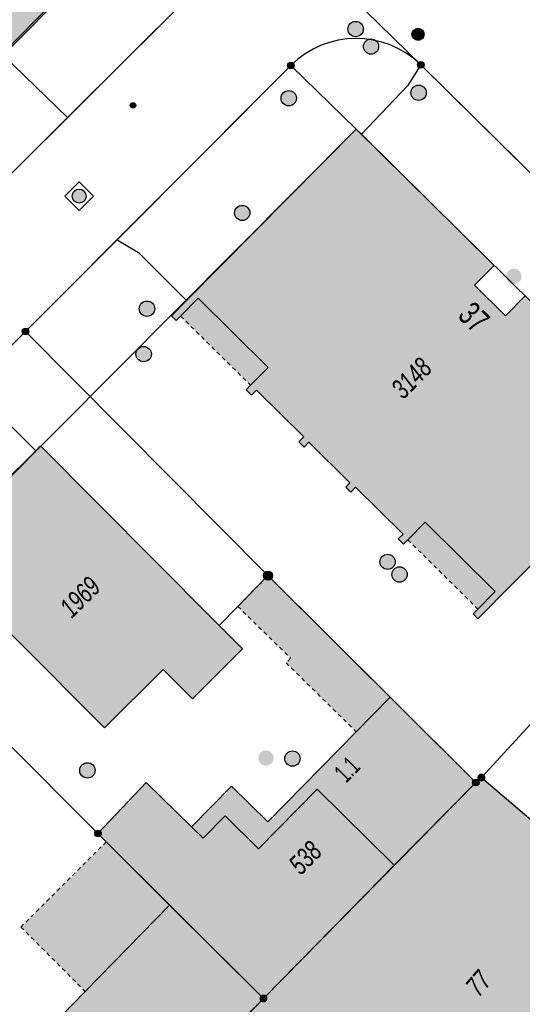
# Model space of a CAD drawing. Header units: metres. Extents: x 2695751 to 2696029, y 1260877 to 1261206.
# Tile 14 of 69: x 2695872 to 2695897, y 1260945 to 1260994. Entities that reach past the tile are written whole.
import ezdxf

# ---------------------------------------------------------------- set-up
doc = ezdxf.new("R2010")
doc.units = ezdxf.units.M
doc.linetypes.add('AUSGEZOGEN', pattern=[0])
doc.linetypes.add('VERDECKT2_S2', pattern=[0.36, 0.2, -0.16])
for name, color, linetype in [('AV_Flächen (EO)', 7, 'AUSGEZOGEN'), ('AV_Gebäudeflächen (BB)', 7, 'AUSGEZOGEN'), ('AV_Gebäudeflächen (EO)', 7, 'AUSGEZOGEN'), ('AV_Haus-Nr.', 7, 'AUSGEZOGEN'), ('AV_Linien (BB)', 7, 'AUSGEZOGEN'), ('AV_Linien (EO)', 7, 'AUSGEZOGEN'), ('AV_Versicherung-Nr.', 7, 'AUSGEZOGEN'), ('Liegenschaftsgrenzen', 7, 'AUSGEZOGEN'), ('PFAV', 255, 'AUSGEZOGEN'), ('PFAW', 255, 'AUSGEZOGEN'), ('PFEW', 255, 'AUSGEZOGEN'), ('RAEW', 8, 'AUSGEZOGEN'), ('RP_Abstandslinie', 7, 'AUSGEZOGEN')]:
    doc.layers.add(name, color=color, linetype=linetype)
doc.styles.add('ARIAL', font='arial.ttf')

msp = doc.modelspace()

# ---------------------------------------------------------------- hatches: boundary and pattern name
at = {"layer": 'AV_Gebäudeflächen (BB)', "true_color": 0xd2d2d2, "transparency": 33554687}
for points in [[(2695865.485, 1260998.327), (2695871.613, 1260992.249), (2695878.385, 1260999.077), (2695872.266, 1261005.14)], [(2695889.022, 1260988.6), (2695880.652, 1260980.146), (2695879.909, 1260979.395), (2695880.15, 1260979.157), (2695880.363, 1260979.373), (2695881.235, 1260980.254), (2695884.683, 1260976.844), (2695883.811, 1260975.962), (2695883.589, 1260975.737), (2695883.852, 1260975.477), (2695884.098, 1260975.727), (2695886.437, 1260973.413), (2695886.192, 1260973.165), (2695886.447, 1260972.912), (2695886.68, 1260973.147), (2695888.706, 1260971.142), (2695888.503, 1260970.937), (2695888.751, 1260970.691), (2695888.991, 1260970.933), (2695891.33, 1260968.619), (2695891.091, 1260968.378), (2695891.347, 1260968.125), (2695891.561, 1260968.341), (2695892.412, 1260969.201), (2695895.867, 1260965.783), (2695895.016, 1260964.923), (2695894.779, 1260964.684), (2695895.021, 1260964.445), (2695903.582, 1260973.087), (2695904.152, 1260973.663), (2695897.351, 1260980.372), (2695896.382, 1260979.39), (2695894.856, 1260980.894), (2695895.825, 1260981.877), (2695889.272, 1260988.353)], [(2695873.22, 1260972.73), (2695868.072, 1260967.624), (2695876.618, 1260959.062), (2695879.504, 1260961.941), (2695880.945, 1260960.496), (2695883.415, 1260962.96), (2695882.261, 1260964.116), (2695881.974, 1260964.404), (2695873.462, 1260972.969)], [(2695884.45, 1260945.71), (2695889.528, 1260950.883), (2695890.895, 1260952.292), (2695894.915, 1260956.37), (2695890.696, 1260960.57), (2695889.024, 1260958.867), (2695884.66, 1260954.421), (2695882.869, 1260956.18), (2695880.9, 1260954.174), (2695878.67, 1260956.364), (2695876.29, 1260953.85), (2695876.7, 1260953.439), (2695879.818, 1260950.315)], [(2695894.915, 1260956.37), (2695890.895, 1260952.292), (2695889.528, 1260950.883), (2695884.45, 1260945.71), (2695884.079, 1260945.33), (2695874.2, 1260935.2), (2695878.695, 1260930.862), (2695888.718, 1260941.151), (2695893.114, 1260937.383), (2695893.236, 1260937.28), (2695893.305, 1260937.222), (2695893.633, 1260937.605), (2695896.282, 1260940.698), (2695896.379, 1260940.811), (2695899.078, 1260943.963), (2695904.825, 1260939.042), (2695909.415, 1260944.451), (2695902.48, 1260950.39), (2695899.45, 1260952.97), (2695895.19, 1260956.61), (2695895.009, 1260956.452)], [(2695884.45, 1260945.71), (2695879.818, 1260950.315), (2695875.663, 1260946.056), (2695869.518, 1260939.759), (2695874.2, 1260935.2), (2695884.079, 1260945.33)]]:
    msp.add_hatch(color=254, dxfattribs=at).paths.add_polyline_path(points)
at = {"layer": 'AV_Gebäudeflächen (EO)', "true_color": 0xebebeb, "transparency": 33554687}
for points in [[(2695880.363, 1260979.373), (2695883.811, 1260975.962), (2695884.683, 1260976.844), (2695881.235, 1260980.254)], [(2695891.561, 1260968.341), (2695895.016, 1260964.923), (2695895.867, 1260965.783), (2695892.412, 1260969.201)], [(2695885.562, 1260962.266), (2695889.024, 1260958.867), (2695890.696, 1260960.57), (2695884.67, 1260966.57), (2695883.181, 1260965.053), (2695885.786, 1260962.495)], [(2695872.49, 1260949.234), (2695875.663, 1260946.056), (2695879.818, 1260950.315), (2695876.7, 1260953.439)]]:
    msp.add_hatch(color=7, dxfattribs=at).paths.add_polyline_path(points)
at = {"layer": 'PFAV', "transparency": 33554687}
for points in [[(2695885.962, 1260991.74), (2695885.959, 1260991.773), (2695885.949, 1260991.804), (2695885.933, 1260991.833), (2695885.912, 1260991.858), (2695885.886, 1260991.878), (2695885.856, 1260991.892), (2695885.825, 1260991.901), (2695885.792, 1260991.902), (2695885.759, 1260991.897), (2695885.728, 1260991.886), (2695885.701, 1260991.869), (2695885.677, 1260991.846), (2695885.658, 1260991.819), (2695885.645, 1260991.789), (2695885.638, 1260991.756), (2695885.638, 1260991.724), (2695885.645, 1260991.691), (2695885.658, 1260991.661), (2695885.677, 1260991.634), (2695885.701, 1260991.611), (2695885.728, 1260991.594), (2695885.759, 1260991.583), (2695885.792, 1260991.578), (2695885.825, 1260991.579), (2695885.856, 1260991.588), (2695885.886, 1260991.602), (2695885.912, 1260991.622), (2695885.933, 1260991.647), (2695885.949, 1260991.676), (2695885.959, 1260991.707)], [(2695892.362, 1260991.77), (2695892.359, 1260991.803), (2695892.349, 1260991.834), (2695892.333, 1260991.863), (2695892.312, 1260991.888), (2695892.286, 1260991.908), (2695892.256, 1260991.922), (2695892.225, 1260991.931), (2695892.192, 1260991.932), (2695892.159, 1260991.927), (2695892.128, 1260991.916), (2695892.101, 1260991.899), (2695892.077, 1260991.876), (2695892.058, 1260991.849), (2695892.045, 1260991.819), (2695892.038, 1260991.786), (2695892.038, 1260991.754), (2695892.045, 1260991.721), (2695892.058, 1260991.691), (2695892.077, 1260991.664), (2695892.101, 1260991.641), (2695892.128, 1260991.624), (2695892.159, 1260991.613), (2695892.192, 1260991.608), (2695892.225, 1260991.609), (2695892.256, 1260991.618), (2695892.286, 1260991.632), (2695892.312, 1260991.652), (2695892.333, 1260991.677), (2695892.349, 1260991.706), (2695892.359, 1260991.737)], [(2695872.882, 1260978.61), (2695872.879, 1260978.643), (2695872.869, 1260978.674), (2695872.853, 1260978.703), (2695872.832, 1260978.728), (2695872.806, 1260978.748), (2695872.776, 1260978.762), (2695872.745, 1260978.771), (2695872.712, 1260978.772), (2695872.679, 1260978.767), (2695872.648, 1260978.756), (2695872.621, 1260978.739), (2695872.597, 1260978.716), (2695872.578, 1260978.689), (2695872.565, 1260978.659), (2695872.558, 1260978.626), (2695872.558, 1260978.594), (2695872.565, 1260978.561), (2695872.578, 1260978.531), (2695872.597, 1260978.504), (2695872.621, 1260978.481), (2695872.648, 1260978.464), (2695872.679, 1260978.453), (2695872.712, 1260978.448), (2695872.745, 1260978.449), (2695872.776, 1260978.458), (2695872.806, 1260978.472), (2695872.832, 1260978.492), (2695872.853, 1260978.517), (2695872.869, 1260978.546), (2695872.879, 1260978.577)], [(2695884.897, 1260966.57), (2695884.893, 1260966.616), (2695884.879, 1260966.66), (2695884.857, 1260966.7), (2695884.827, 1260966.735), (2695884.79, 1260966.763), (2695884.749, 1260966.783), (2695884.704, 1260966.795), (2695884.658, 1260966.797), (2695884.613, 1260966.79), (2695884.57, 1260966.774), (2695884.531, 1260966.75), (2695884.497, 1260966.718), (2695884.471, 1260966.68), (2695884.453, 1260966.638), (2695884.444, 1260966.593), (2695884.444, 1260966.547), (2695884.453, 1260966.502), (2695884.471, 1260966.46), (2695884.497, 1260966.422), (2695884.531, 1260966.39), (2695884.57, 1260966.366), (2695884.613, 1260966.35), (2695884.658, 1260966.343), (2695884.704, 1260966.345), (2695884.749, 1260966.357), (2695884.79, 1260966.377), (2695884.827, 1260966.405), (2695884.857, 1260966.44), (2695884.879, 1260966.48), (2695884.893, 1260966.524)], [(2695895.385, 1260956.61), (2695895.381, 1260956.649), (2695895.369, 1260956.687), (2695895.35, 1260956.721), (2695895.324, 1260956.751), (2695895.293, 1260956.775), (2695895.258, 1260956.793), (2695895.22, 1260956.803), (2695895.18, 1260956.805), (2695895.141, 1260956.799), (2695895.104, 1260956.785), (2695895.071, 1260956.764), (2695895.042, 1260956.737), (2695895.02, 1260956.705), (2695895.004, 1260956.668), (2695894.996, 1260956.63), (2695894.996, 1260956.59), (2695895.004, 1260956.552), (2695895.02, 1260956.515), (2695895.042, 1260956.483), (2695895.071, 1260956.456), (2695895.104, 1260956.435), (2695895.141, 1260956.421), (2695895.18, 1260956.415), (2695895.22, 1260956.417), (2695895.258, 1260956.427), (2695895.293, 1260956.445), (2695895.324, 1260956.469), (2695895.35, 1260956.499), (2695895.369, 1260956.533), (2695895.381, 1260956.571)], [(2695895.077, 1260956.37), (2695895.074, 1260956.403), (2695895.064, 1260956.434), (2695895.048, 1260956.463), (2695895.027, 1260956.488), (2695895.001, 1260956.508), (2695894.971, 1260956.522), (2695894.94, 1260956.531), (2695894.907, 1260956.532), (2695894.874, 1260956.527), (2695894.843, 1260956.516), (2695894.816, 1260956.499), (2695894.792, 1260956.476), (2695894.773, 1260956.449), (2695894.76, 1260956.419), (2695894.753, 1260956.386), (2695894.753, 1260956.354), (2695894.76, 1260956.321), (2695894.773, 1260956.291), (2695894.792, 1260956.264), (2695894.816, 1260956.241), (2695894.843, 1260956.224), (2695894.874, 1260956.213), (2695894.907, 1260956.208), (2695894.94, 1260956.209), (2695894.971, 1260956.218), (2695895.001, 1260956.232), (2695895.027, 1260956.252), (2695895.048, 1260956.277), (2695895.064, 1260956.306), (2695895.074, 1260956.337)], [(2695876.452, 1260953.85), (2695876.449, 1260953.883), (2695876.439, 1260953.914), (2695876.423, 1260953.943), (2695876.402, 1260953.968), (2695876.376, 1260953.988), (2695876.346, 1260954.002), (2695876.315, 1260954.011), (2695876.282, 1260954.012), (2695876.249, 1260954.007), (2695876.218, 1260953.996), (2695876.191, 1260953.979), (2695876.167, 1260953.956), (2695876.148, 1260953.929), (2695876.135, 1260953.899), (2695876.128, 1260953.866), (2695876.128, 1260953.834), (2695876.135, 1260953.801), (2695876.148, 1260953.771), (2695876.167, 1260953.744), (2695876.191, 1260953.721), (2695876.218, 1260953.704), (2695876.249, 1260953.693), (2695876.282, 1260953.688), (2695876.315, 1260953.689), (2695876.346, 1260953.698), (2695876.376, 1260953.712), (2695876.402, 1260953.732), (2695876.423, 1260953.757), (2695876.439, 1260953.786), (2695876.449, 1260953.817)], [(2695884.645, 1260945.71), (2695884.641, 1260945.749), (2695884.629, 1260945.787), (2695884.61, 1260945.821), (2695884.584, 1260945.851), (2695884.553, 1260945.875), (2695884.518, 1260945.893), (2695884.48, 1260945.903), (2695884.44, 1260945.905), (2695884.401, 1260945.899), (2695884.364, 1260945.885), (2695884.331, 1260945.864), (2695884.302, 1260945.837), (2695884.28, 1260945.805), (2695884.264, 1260945.768), (2695884.256, 1260945.73), (2695884.256, 1260945.69), (2695884.264, 1260945.652), (2695884.28, 1260945.615), (2695884.302, 1260945.583), (2695884.331, 1260945.556), (2695884.364, 1260945.535), (2695884.401, 1260945.521), (2695884.44, 1260945.515), (2695884.48, 1260945.517), (2695884.518, 1260945.527), (2695884.553, 1260945.545), (2695884.584, 1260945.569), (2695884.61, 1260945.599), (2695884.629, 1260945.633), (2695884.641, 1260945.671)]]:
    msp.add_hatch(color=7, dxfattribs=at).paths.add_polyline_path(points)
at = {"layer": 'PFAW', "transparency": 33554687}
for color, points in [(253, [(2695889.37, 1260993.536), (2695889.362, 1260993.612), (2695889.339, 1260993.685), (2695889.302, 1260993.752), (2695889.252, 1260993.811), (2695889.191, 1260993.858), (2695889.122, 1260993.891), (2695889.048, 1260993.911), (2695888.972, 1260993.914), (2695888.896, 1260993.903), (2695888.824, 1260993.876), (2695888.759, 1260993.836), (2695888.703, 1260993.783), (2695888.66, 1260993.72), (2695888.629, 1260993.649), (2695888.614, 1260993.574), (2695888.614, 1260993.498), (2695888.629, 1260993.423), (2695888.66, 1260993.352), (2695888.703, 1260993.289), (2695888.759, 1260993.236), (2695888.824, 1260993.196), (2695888.896, 1260993.169), (2695888.972, 1260993.158), (2695889.048, 1260993.161), (2695889.122, 1260993.181), (2695889.191, 1260993.214), (2695889.252, 1260993.261), (2695889.302, 1260993.32), (2695889.339, 1260993.387), (2695889.362, 1260993.46)]), (253, [(2695892.474, 1260990.392), (2695892.466, 1260990.468), (2695892.443, 1260990.541), (2695892.406, 1260990.608), (2695892.356, 1260990.667), (2695892.295, 1260990.714), (2695892.226, 1260990.747), (2695892.152, 1260990.767), (2695892.076, 1260990.77), (2695892, 1260990.759), (2695891.928, 1260990.732), (2695891.863, 1260990.692), (2695891.807, 1260990.639), (2695891.764, 1260990.576), (2695891.733, 1260990.505), (2695891.718, 1260990.43), (2695891.718, 1260990.354), (2695891.733, 1260990.279), (2695891.764, 1260990.208), (2695891.807, 1260990.145), (2695891.863, 1260990.092), (2695891.928, 1260990.052), (2695892, 1260990.025), (2695892.076, 1260990.014), (2695892.152, 1260990.017), (2695892.226, 1260990.037), (2695892.295, 1260990.07), (2695892.356, 1260990.117), (2695892.406, 1260990.176), (2695892.443, 1260990.243), (2695892.466, 1260990.316)]), (253, [(2695886.072, 1260990.123), (2695886.064, 1260990.199), (2695886.041, 1260990.272), (2695886.004, 1260990.339), (2695885.954, 1260990.398), (2695885.893, 1260990.445), (2695885.824, 1260990.478), (2695885.75, 1260990.498), (2695885.674, 1260990.501), (2695885.598, 1260990.49), (2695885.526, 1260990.463), (2695885.461, 1260990.423), (2695885.405, 1260990.37), (2695885.362, 1260990.307), (2695885.331, 1260990.236), (2695885.316, 1260990.161), (2695885.316, 1260990.085), (2695885.331, 1260990.01), (2695885.362, 1260989.939), (2695885.405, 1260989.876), (2695885.461, 1260989.823), (2695885.526, 1260989.783), (2695885.598, 1260989.756), (2695885.674, 1260989.745), (2695885.75, 1260989.748), (2695885.824, 1260989.768), (2695885.893, 1260989.801), (2695885.954, 1260989.848), (2695886.004, 1260989.907), (2695886.041, 1260989.974), (2695886.064, 1260990.047)]), (7, [(2695883.777, 1260984.463), (2695883.769, 1260984.538), (2695883.747, 1260984.611), (2695883.71, 1260984.677), (2695883.66, 1260984.734), (2695883.6, 1260984.781), (2695883.532, 1260984.814), (2695883.459, 1260984.833), (2695883.383, 1260984.837), (2695883.308, 1260984.826), (2695883.237, 1260984.799), (2695883.172, 1260984.759), (2695883.117, 1260984.707), (2695883.074, 1260984.645), (2695883.044, 1260984.575), (2695883.029, 1260984.501), (2695883.029, 1260984.425), (2695883.044, 1260984.35), (2695883.074, 1260984.281), (2695883.117, 1260984.218), (2695883.172, 1260984.166), (2695883.237, 1260984.126), (2695883.308, 1260984.1), (2695883.383, 1260984.088), (2695883.459, 1260984.092), (2695883.532, 1260984.111), (2695883.6, 1260984.144), (2695883.66, 1260984.191), (2695883.71, 1260984.248), (2695883.747, 1260984.315), (2695883.769, 1260984.387)]), (253, [(2695879.085, 1260979.739), (2695879.077, 1260979.815), (2695879.054, 1260979.888), (2695879.017, 1260979.955), (2695878.967, 1260980.014), (2695878.906, 1260980.061), (2695878.837, 1260980.094), (2695878.763, 1260980.114), (2695878.687, 1260980.117), (2695878.611, 1260980.106), (2695878.539, 1260980.079), (2695878.474, 1260980.039), (2695878.418, 1260979.986), (2695878.375, 1260979.923), (2695878.344, 1260979.852), (2695878.329, 1260979.777), (2695878.329, 1260979.701), (2695878.344, 1260979.626), (2695878.375, 1260979.555), (2695878.418, 1260979.492), (2695878.474, 1260979.439), (2695878.539, 1260979.399), (2695878.611, 1260979.372), (2695878.687, 1260979.361), (2695878.763, 1260979.364), (2695878.837, 1260979.384), (2695878.906, 1260979.417), (2695878.967, 1260979.464), (2695879.017, 1260979.523), (2695879.054, 1260979.59), (2695879.077, 1260979.663)]), (253, [(2695878.92, 1260977.498), (2695878.912, 1260977.574), (2695878.889, 1260977.647), (2695878.852, 1260977.714), (2695878.802, 1260977.773), (2695878.741, 1260977.82), (2695878.672, 1260977.853), (2695878.598, 1260977.873), (2695878.522, 1260977.876), (2695878.446, 1260977.865), (2695878.374, 1260977.838), (2695878.309, 1260977.798), (2695878.253, 1260977.745), (2695878.21, 1260977.682), (2695878.179, 1260977.611), (2695878.164, 1260977.536), (2695878.164, 1260977.46), (2695878.179, 1260977.385), (2695878.21, 1260977.314), (2695878.253, 1260977.251), (2695878.309, 1260977.198), (2695878.374, 1260977.158), (2695878.446, 1260977.131), (2695878.522, 1260977.12), (2695878.598, 1260977.123), (2695878.672, 1260977.143), (2695878.741, 1260977.176), (2695878.802, 1260977.223), (2695878.852, 1260977.282), (2695878.889, 1260977.349), (2695878.912, 1260977.422)]), (7, [(2695890.942, 1260967.25), (2695890.934, 1260967.325), (2695890.912, 1260967.398), (2695890.875, 1260967.464), (2695890.825, 1260967.521), (2695890.765, 1260967.568), (2695890.697, 1260967.601), (2695890.624, 1260967.62), (2695890.548, 1260967.624), (2695890.473, 1260967.613), (2695890.402, 1260967.586), (2695890.337, 1260967.546), (2695890.282, 1260967.494), (2695890.239, 1260967.432), (2695890.209, 1260967.362), (2695890.194, 1260967.288), (2695890.194, 1260967.212), (2695890.209, 1260967.137), (2695890.239, 1260967.068), (2695890.282, 1260967.005), (2695890.337, 1260966.953), (2695890.402, 1260966.913), (2695890.473, 1260966.887), (2695890.548, 1260966.875), (2695890.624, 1260966.879), (2695890.697, 1260966.898), (2695890.765, 1260966.931), (2695890.825, 1260966.978), (2695890.875, 1260967.035), (2695890.912, 1260967.102), (2695890.934, 1260967.174)]), (253, [(2695891.534, 1260966.627), (2695891.526, 1260966.703), (2695891.503, 1260966.776), (2695891.466, 1260966.843), (2695891.416, 1260966.902), (2695891.355, 1260966.949), (2695891.286, 1260966.982), (2695891.212, 1260967.002), (2695891.136, 1260967.005), (2695891.06, 1260966.994), (2695890.988, 1260966.967), (2695890.923, 1260966.927), (2695890.867, 1260966.874), (2695890.824, 1260966.811), (2695890.793, 1260966.74), (2695890.778, 1260966.665), (2695890.778, 1260966.589), (2695890.793, 1260966.514), (2695890.824, 1260966.443), (2695890.867, 1260966.38), (2695890.923, 1260966.327), (2695890.988, 1260966.287), (2695891.06, 1260966.26), (2695891.136, 1260966.249), (2695891.212, 1260966.252), (2695891.286, 1260966.272), (2695891.355, 1260966.305), (2695891.416, 1260966.352), (2695891.466, 1260966.411), (2695891.503, 1260966.478), (2695891.526, 1260966.551)]), (253, [(2695886.256, 1260957.545), (2695886.248, 1260957.621), (2695886.225, 1260957.694), (2695886.188, 1260957.761), (2695886.138, 1260957.82), (2695886.077, 1260957.867), (2695886.008, 1260957.9), (2695885.934, 1260957.92), (2695885.858, 1260957.923), (2695885.782, 1260957.912), (2695885.71, 1260957.885), (2695885.645, 1260957.845), (2695885.589, 1260957.792), (2695885.546, 1260957.729), (2695885.515, 1260957.658), (2695885.5, 1260957.583), (2695885.5, 1260957.507), (2695885.515, 1260957.432), (2695885.546, 1260957.361), (2695885.589, 1260957.298), (2695885.645, 1260957.245), (2695885.71, 1260957.205), (2695885.782, 1260957.178), (2695885.858, 1260957.167), (2695885.934, 1260957.17), (2695886.008, 1260957.19), (2695886.077, 1260957.223), (2695886.138, 1260957.27), (2695886.188, 1260957.329), (2695886.225, 1260957.396), (2695886.248, 1260957.469)]), (253, [(2695875.502, 1260957.231), (2695875.453, 1260957.172), (2695875.417, 1260957.104), (2695875.396, 1260957.031), (2695875.39, 1260956.954), (2695875.399, 1260956.878), (2695875.423, 1260956.805), (2695875.462, 1260956.739), (2695875.513, 1260956.682), (2695875.574, 1260956.636), (2695875.644, 1260956.604), (2695875.719, 1260956.586), (2695875.795, 1260956.584), (2695875.871, 1260956.597), (2695875.942, 1260956.625), (2695876.006, 1260956.667), (2695876.061, 1260956.721), (2695876.103, 1260956.784), (2695876.132, 1260956.855), (2695876.146, 1260956.931), (2695876.145, 1260957.007), (2695876.128, 1260957.082), (2695876.096, 1260957.152), (2695876.051, 1260957.214), (2695875.994, 1260957.266), (2695875.929, 1260957.305), (2695875.856, 1260957.33), (2695875.78, 1260957.34), (2695875.704, 1260957.335), (2695875.63, 1260957.314), (2695875.562, 1260957.279)])]:
    msp.add_hatch(color=color, dxfattribs=at).paths.add_polyline_path(points)
at = {"layer": 'PFAW', "lineweight": 25, "transparency": 33554687}
for points in [[(2695875.604, 1260985.539), (2695875.55, 1260985.583), (2695875.488, 1260985.615), (2695875.421, 1260985.634), (2695875.352, 1260985.639), (2695875.283, 1260985.63), (2695875.217, 1260985.607), (2695875.157, 1260985.571), (2695875.106, 1260985.524), (2695875.065, 1260985.468), (2695875.036, 1260985.405), (2695875.021, 1260985.337), (2695875.019, 1260985.268), (2695875.032, 1260985.199), (2695875.058, 1260985.135), (2695875.096, 1260985.077), (2695875.146, 1260985.028), (2695875.204, 1260984.99), (2695875.269, 1260984.964), (2695875.337, 1260984.952), (2695875.407, 1260984.954), (2695875.474, 1260984.97), (2695875.538, 1260984.999), (2695875.593, 1260985.041), (2695875.64, 1260985.093), (2695875.675, 1260985.153), (2695875.697, 1260985.219), (2695875.706, 1260985.288), (2695875.7, 1260985.357), (2695875.681, 1260985.424), (2695875.648, 1260985.485)], [(2695897.169, 1260981.332), (2695897.161, 1260981.407), (2695897.139, 1260981.48), (2695897.102, 1260981.546), (2695897.052, 1260981.604), (2695896.992, 1260981.65), (2695896.924, 1260981.684), (2695896.851, 1260981.703), (2695896.775, 1260981.707), (2695896.7, 1260981.695), (2695896.629, 1260981.669), (2695896.564, 1260981.629), (2695896.509, 1260981.576), (2695896.466, 1260981.514), (2695896.436, 1260981.444), (2695896.421, 1260981.37), (2695896.421, 1260981.294), (2695896.436, 1260981.22), (2695896.466, 1260981.15), (2695896.509, 1260981.088), (2695896.564, 1260981.035), (2695896.629, 1260980.995), (2695896.7, 1260980.969), (2695896.775, 1260980.957), (2695896.851, 1260980.961), (2695896.924, 1260980.98), (2695896.992, 1260981.014), (2695897.052, 1260981.06), (2695897.102, 1260981.118), (2695897.139, 1260981.184), (2695897.161, 1260981.257)], [(2695884.947, 1260957.572), (2695884.939, 1260957.647), (2695884.917, 1260957.72), (2695884.88, 1260957.786), (2695884.83, 1260957.844), (2695884.77, 1260957.89), (2695884.702, 1260957.924), (2695884.629, 1260957.943), (2695884.553, 1260957.947), (2695884.478, 1260957.935), (2695884.407, 1260957.909), (2695884.342, 1260957.869), (2695884.287, 1260957.816), (2695884.244, 1260957.754), (2695884.214, 1260957.684), (2695884.199, 1260957.61), (2695884.199, 1260957.534), (2695884.214, 1260957.46), (2695884.244, 1260957.39), (2695884.287, 1260957.328), (2695884.342, 1260957.275), (2695884.407, 1260957.235), (2695884.478, 1260957.209), (2695884.553, 1260957.197), (2695884.629, 1260957.201), (2695884.702, 1260957.22), (2695884.77, 1260957.254), (2695884.83, 1260957.3), (2695884.88, 1260957.358), (2695884.917, 1260957.424), (2695884.939, 1260957.497)]]:
    msp.add_hatch(color=7, dxfattribs=at).paths.add_polyline_path(points)
at = {"layer": 'PFEW', "transparency": 33554687}
h = msp.add_hatch(color=7, dxfattribs=at)
h.paths.add_polyline_path([(2695891.768, 1260993.275), (2695891.77, 1260993.245), (2695891.774, 1260993.215), (2695891.782, 1260993.185), (2695891.792, 1260993.157), (2695891.806, 1260993.13), (2695891.822, 1260993.104), (2695891.841, 1260993.08), (2695891.861, 1260993.058), (2695891.885, 1260993.038), (2695891.909, 1260993.021), (2695891.936, 1260993.006), (2695891.964, 1260992.994), (2695891.993, 1260992.985), (2695892.023, 1260992.979), (2695892.053, 1260992.975), (2695892.083, 1260992.975), (2695892.114, 1260992.979), (2695892.143, 1260992.985), (2695892.172, 1260992.994), (2695892.2, 1260993.006), (2695892.227, 1260993.021), (2695892.252, 1260993.038), (2695892.275, 1260993.058), (2695892.296, 1260993.08), (2695892.314, 1260993.104), (2695892.33, 1260993.13), (2695892.344, 1260993.157), (2695892.354, 1260993.185), (2695892.362, 1260993.215), (2695892.367, 1260993.245), (2695892.368, 1260993.275), (2695892.367, 1260993.305), (2695892.362, 1260993.335), (2695892.354, 1260993.365), (2695892.344, 1260993.393), (2695892.33, 1260993.421), (2695892.314, 1260993.446), (2695892.296, 1260993.471), (2695892.275, 1260993.493), (2695892.252, 1260993.512), (2695892.227, 1260993.53), (2695892.2, 1260993.544), (2695892.172, 1260993.556), (2695892.143, 1260993.566), (2695892.114, 1260993.572), (2695892.083, 1260993.575), (2695892.053, 1260993.575), (2695892.023, 1260993.572), (2695891.993, 1260993.566), (2695891.964, 1260993.556), (2695891.936, 1260993.544), (2695891.909, 1260993.53), (2695891.885, 1260993.512), (2695891.861, 1260993.493), (2695891.841, 1260993.471), (2695891.822, 1260993.446), (2695891.806, 1260993.421), (2695891.792, 1260993.393), (2695891.782, 1260993.365), (2695891.774, 1260993.335), (2695891.77, 1260993.305)])
h.paths.add_polyline_path([(2695892.074, 1260993.276), (2695892.074, 1260993.275), (2695892.074, 1260993.274), (2695892.074, 1260993.274), (2695892.074, 1260993.273), (2695892.074, 1260993.273), (2695892.073, 1260993.272), (2695892.073, 1260993.272), (2695892.073, 1260993.271), (2695892.072, 1260993.271), (2695892.072, 1260993.27), (2695892.071, 1260993.27), (2695892.071, 1260993.27), (2695892.07, 1260993.269), (2695892.07, 1260993.269), (2695892.069, 1260993.269), (2695892.068, 1260993.269), (2695892.068, 1260993.269), (2695892.067, 1260993.269), (2695892.067, 1260993.269), (2695892.066, 1260993.269), (2695892.066, 1260993.27), (2695892.065, 1260993.27), (2695892.065, 1260993.27), (2695892.064, 1260993.271), (2695892.064, 1260993.271), (2695892.063, 1260993.272), (2695892.063, 1260993.272), (2695892.063, 1260993.273), (2695892.062, 1260993.273), (2695892.062, 1260993.274), (2695892.062, 1260993.274), (2695892.062, 1260993.275), (2695892.062, 1260993.276), (2695892.062, 1260993.276), (2695892.062, 1260993.277), (2695892.063, 1260993.277), (2695892.063, 1260993.278), (2695892.063, 1260993.279), (2695892.064, 1260993.279), (2695892.064, 1260993.279), (2695892.065, 1260993.28), (2695892.065, 1260993.28), (2695892.066, 1260993.28), (2695892.066, 1260993.281), (2695892.067, 1260993.281), (2695892.067, 1260993.281), (2695892.068, 1260993.281), (2695892.068, 1260993.281), (2695892.069, 1260993.281), (2695892.07, 1260993.281), (2695892.07, 1260993.281), (2695892.071, 1260993.28), (2695892.071, 1260993.28), (2695892.072, 1260993.28), (2695892.072, 1260993.279), (2695892.073, 1260993.279), (2695892.073, 1260993.279), (2695892.073, 1260993.278), (2695892.074, 1260993.277), (2695892.074, 1260993.277), (2695892.074, 1260993.276)], flags=16)
msp.add_hatch(color=7, dxfattribs=at).paths.add_polyline_path([(2695890.126, 1260992.67), (2695890.118, 1260992.745), (2695890.096, 1260992.818), (2695890.059, 1260992.884), (2695890.009, 1260992.942), (2695889.949, 1260992.988), (2695889.881, 1260993.022), (2695889.808, 1260993.041), (2695889.732, 1260993.045), (2695889.657, 1260993.033), (2695889.586, 1260993.007), (2695889.521, 1260992.967), (2695889.466, 1260992.914), (2695889.423, 1260992.852), (2695889.393, 1260992.782), (2695889.378, 1260992.708), (2695889.378, 1260992.632), (2695889.393, 1260992.558), (2695889.423, 1260992.488), (2695889.466, 1260992.426), (2695889.521, 1260992.373), (2695889.586, 1260992.333), (2695889.657, 1260992.307), (2695889.732, 1260992.295), (2695889.808, 1260992.299), (2695889.881, 1260992.318), (2695889.949, 1260992.352), (2695890.009, 1260992.398), (2695890.059, 1260992.456), (2695890.096, 1260992.522), (2695890.118, 1260992.595)])
at = {"layer": 'RAEW', "transparency": 33554687}
for points in [[(2695877.884, 1260989.771), (2695877.884, 1260989.757), (2695877.886, 1260989.743), (2695877.89, 1260989.73), (2695877.895, 1260989.717), (2695877.901, 1260989.704), (2695877.908, 1260989.692), (2695877.917, 1260989.681), (2695877.926, 1260989.671), (2695877.937, 1260989.662), (2695877.948, 1260989.654), (2695877.96, 1260989.648), (2695877.973, 1260989.642), (2695877.987, 1260989.638), (2695878, 1260989.635), (2695878.014, 1260989.634), (2695878.028, 1260989.634), (2695878.042, 1260989.635), (2695878.055, 1260989.638), (2695878.069, 1260989.642), (2695878.082, 1260989.648), (2695878.094, 1260989.654), (2695878.105, 1260989.662), (2695878.116, 1260989.671), (2695878.125, 1260989.681), (2695878.134, 1260989.692), (2695878.141, 1260989.704), (2695878.147, 1260989.717), (2695878.152, 1260989.73), (2695878.156, 1260989.743), (2695878.158, 1260989.757), (2695878.158, 1260989.771), (2695878.158, 1260989.785), (2695878.156, 1260989.799), (2695878.152, 1260989.812), (2695878.147, 1260989.825), (2695878.141, 1260989.838), (2695878.134, 1260989.85), (2695878.125, 1260989.861), (2695878.116, 1260989.871), (2695878.105, 1260989.88), (2695878.094, 1260989.888), (2695878.082, 1260989.894), (2695878.069, 1260989.9), (2695878.055, 1260989.904), (2695878.042, 1260989.907), (2695878.028, 1260989.908), (2695878.014, 1260989.908), (2695878, 1260989.907), (2695877.987, 1260989.904), (2695877.973, 1260989.9), (2695877.96, 1260989.894), (2695877.948, 1260989.888), (2695877.937, 1260989.88), (2695877.926, 1260989.871), (2695877.917, 1260989.861), (2695877.908, 1260989.85), (2695877.901, 1260989.838), (2695877.895, 1260989.825), (2695877.89, 1260989.812), (2695877.886, 1260989.799), (2695877.884, 1260989.785)], [(2695877.924, 1260989.868), (2695877.914, 1260989.858), (2695877.906, 1260989.847), (2695877.899, 1260989.835), (2695877.893, 1260989.822), (2695877.889, 1260989.809), (2695877.886, 1260989.795), (2695877.884, 1260989.781), (2695877.884, 1260989.768), (2695877.885, 1260989.754), (2695877.887, 1260989.74), (2695877.891, 1260989.727), (2695877.896, 1260989.714), (2695877.903, 1260989.701), (2695877.91, 1260989.69), (2695877.919, 1260989.679), (2695877.929, 1260989.669), (2695877.94, 1260989.66), (2695877.951, 1260989.653), (2695877.964, 1260989.646), (2695877.977, 1260989.641), (2695877.99, 1260989.637), (2695878.004, 1260989.635), (2695878.018, 1260989.634), (2695878.031, 1260989.634), (2695878.045, 1260989.636), (2695878.059, 1260989.639), (2695878.072, 1260989.643), (2695878.085, 1260989.649), (2695878.097, 1260989.656), (2695878.108, 1260989.664), (2695878.118, 1260989.674), (2695878.128, 1260989.684), (2695878.136, 1260989.695), (2695878.143, 1260989.707), (2695878.149, 1260989.72), (2695878.153, 1260989.733), (2695878.156, 1260989.747), (2695878.158, 1260989.761), (2695878.158, 1260989.774), (2695878.157, 1260989.788), (2695878.155, 1260989.802), (2695878.151, 1260989.815), (2695878.146, 1260989.828), (2695878.139, 1260989.841), (2695878.132, 1260989.852), (2695878.123, 1260989.863), (2695878.113, 1260989.873), (2695878.102, 1260989.882), (2695878.091, 1260989.889), (2695878.078, 1260989.896), (2695878.065, 1260989.901), (2695878.052, 1260989.905), (2695878.038, 1260989.907), (2695878.024, 1260989.908), (2695878.011, 1260989.908), (2695877.997, 1260989.906), (2695877.983, 1260989.903), (2695877.97, 1260989.899), (2695877.957, 1260989.893), (2695877.945, 1260989.886), (2695877.934, 1260989.878)]]:
    msp.add_hatch(color=1, dxfattribs=at).paths.add_polyline_path(points)

# ---------------------------------------------------------------- linework, layer by layer
at = {"layer": 'AV_Flächen (EO)', "color": 7, "linetype": 'VERDECKT2_S2', "transparency": 33554687}
for p, q in [((2695880.363, 1260979.373), (2695883.811, 1260975.962)), ((2695891.561, 1260968.341), (2695895.016, 1260964.923)), ((2695885.562, 1260962.266), (2695889.024, 1260958.867)), ((2695876.7, 1260953.439), (2695872.49, 1260949.234)), ((2695872.49, 1260949.234), (2695875.663, 1260946.056))]:
    msp.add_line(p, q, dxfattribs=at)
at = {"layer": 'AV_Flächen (EO)', "color": 7, "linetype": 'AUSGEZOGEN', "transparency": 33554687}
for points in [[(2695883.811, 1260975.962), (2695884.683, 1260976.844), (2695881.235, 1260980.254), (2695880.363, 1260979.373)], [(2695895.016, 1260964.923), (2695895.867, 1260965.783), (2695892.412, 1260969.201), (2695891.561, 1260968.341)], [(2695889.024, 1260958.867), (2695890.696, 1260960.57), (2695884.67, 1260966.57)], [(2695875.663, 1260946.056), (2695879.818, 1260950.315), (2695876.7, 1260953.439)]]:
    msp.add_lwpolyline(points, dxfattribs=at)
at = {"layer": 'AV_Flächen (EO)', "color": 7, "linetype": 'VERDECKT2_S2', "transparency": 33554687}
msp.add_lwpolyline([(2695884.67, 1260966.57), (2695883.181, 1260965.053), (2695885.786, 1260962.495), (2695885.562, 1260962.266)], dxfattribs=at)
at = {"layer": 'AV_Linien (BB)', "color": 7, "linetype": 'AUSGEZOGEN', "transparency": 33554687}
for p, q in [((2695881.53, 1260995.89), (2695874.789, 1260989.168)), ((2695871.613, 1260992.249), (2695874.789, 1260989.168)), ((2695877.231, 1260983.138), (2695885.8, 1260991.74)), ((2695889.022, 1260988.6), (2695885.8, 1260991.74)), ((2695880.652, 1260980.146), (2695889.022, 1260988.6)), ((2695889.022, 1260988.6), (2695889.272, 1260988.353)), ((2695873.22, 1260972.73), (2695870.035, 1260975.912)), ((2695890.696, 1260960.57), (2695894.915, 1260956.37)), ((2695895.19, 1260956.61), (2695899.45, 1260952.97)), ((2695879.818, 1260950.315), (2695884.45, 1260945.71))]:
    msp.add_line(p, q, dxfattribs=at)
for points in [[(2695865.485, 1260998.327), (2695872.266, 1261005.14), (2695878.385, 1260999.077), (2695871.613, 1260992.249)], [(2695892.2, 1260991.77), (2695891.545, 1260990.733), (2695889.272, 1260988.353)], [(2695915.271, 1260968.972), (2695911.13, 1260973.05), (2695892.2, 1260991.77)], [(2695859.05, 1260973.41), (2695870.9, 1260985.29), (2695874.789, 1260989.168)], [(2695889.272, 1260988.353), (2695895.825, 1260981.877), (2695894.856, 1260980.894), (2695896.382, 1260979.39), (2695897.351, 1260980.372), (2695904.152, 1260973.663), (2695903.582, 1260973.087)], [(2695870.035, 1260975.912), (2695872.72, 1260978.61), (2695877.231, 1260983.138)], [(2695877.231, 1260983.138), (2695878.284, 1260982.509), (2695880.652, 1260980.146)], [(2695903.582, 1260973.087), (2695895.021, 1260964.445), (2695894.779, 1260964.684), (2695895.016, 1260964.923), (2695895.867, 1260965.783), (2695892.412, 1260969.201), (2695891.561, 1260968.341), (2695891.347, 1260968.125), (2695891.091, 1260968.378), (2695891.33, 1260968.619), (2695888.991, 1260970.933), (2695888.751, 1260970.691), (2695888.503, 1260970.937), (2695888.706, 1260971.142), (2695886.68, 1260973.147), (2695886.447, 1260972.912), (2695886.192, 1260973.165), (2695886.437, 1260973.413), (2695884.098, 1260975.727), (2695883.852, 1260975.477), (2695883.589, 1260975.737), (2695883.811, 1260975.962), (2695884.683, 1260976.844), (2695881.235, 1260980.254), (2695880.363, 1260979.373), (2695880.15, 1260979.157), (2695879.909, 1260979.395), (2695880.652, 1260980.146)], [(2695882.261, 1260964.116), (2695883.415, 1260962.96), (2695880.945, 1260960.496), (2695879.504, 1260961.941), (2695876.618, 1260959.062), (2695868.072, 1260967.624), (2695873.22, 1260972.73)], [(2695873.22, 1260972.73), (2695873.462, 1260972.969), (2695881.974, 1260964.404), (2695882.261, 1260964.116)], [(2695882.261, 1260964.116), (2695883.181, 1260965.053), (2695884.67, 1260966.57), (2695890.696, 1260960.57)], [(2695895.19, 1260956.61), (2695899.31, 1260961.09), (2695903.245, 1260965.072)], [(2695879.818, 1260950.315), (2695876.7, 1260953.439), (2695876.29, 1260953.85), (2695878.67, 1260956.364), (2695880.9, 1260954.174), (2695882.869, 1260956.18), (2695884.66, 1260954.421), (2695889.024, 1260958.867), (2695890.696, 1260960.57)], [(2695884.45, 1260945.71), (2695889.528, 1260950.883), (2695890.895, 1260952.292), (2695894.915, 1260956.37)], [(2695894.915, 1260956.37), (2695895.009, 1260956.452), (2695895.19, 1260956.61)], [(2695869.518, 1260939.759), (2695875.663, 1260946.056), (2695879.818, 1260950.315)], [(2695884.45, 1260945.71), (2695884.079, 1260945.33), (2695874.2, 1260935.2)]]:
    msp.add_lwpolyline(points, dxfattribs=at)
msp.add_arc((2695889.015, 1260988.519), 4.551, 45.5894, 134.9477, dxfattribs=at)
at = {"layer": 'AV_Linien (EO)', "color": 7, "linetype": 'AUSGEZOGEN', "transparency": 33554687}
msp.add_lwpolyline([(2695890.895, 1260952.292), (2695887.088, 1260956.03), (2695884.207, 1260953.095), (2695882.552, 1260954.72), (2695881.469, 1260953.617), (2695880.9, 1260954.174)], dxfattribs=at)
at = {"layer": 'Liegenschaftsgrenzen', "color": 7, "linetype": 'AUSGEZOGEN', "transparency": 33554687}
for p, q in [((2695881.49, 1261002.29), (2695892.2, 1260991.77)), ((2695870.9, 1260985.29), (2695881.53, 1260995.89)), ((2695885.8, 1260991.74), (2695872.72, 1260978.61)), ((2695911.13, 1260973.05), (2695892.2, 1260991.77)), ((2695872.72, 1260978.61), (2695862.16, 1260968)), ((2695894.915, 1260956.37), (2695884.45, 1260945.71)), ((2695894.915, 1260956.37), (2695895.19, 1260956.61)), ((2695874.2, 1260935.2), (2695884.45, 1260945.71))]:
    msp.add_line(p, q, dxfattribs=at)
for points in [[(2695872.72, 1260978.61), (2695884.67, 1260966.57), (2695894.915, 1260956.37)], [(2695911.13, 1260973.05), (2695899.31, 1260961.09), (2695895.19, 1260956.61)], [(2695884.45, 1260945.71), (2695876.29, 1260953.85), (2695862.16, 1260968)], [(2695895.19, 1260956.61), (2695899.45, 1260952.97), (2695902.48, 1260950.39), (2695911.32, 1260942.82), (2695925.81, 1260930.4)]]:
    msp.add_lwpolyline(points, dxfattribs=at)
msp.add_arc((2695889.015, 1260988.519), 4.551, 45.5894, 134.9477, dxfattribs=at)
at = {"layer": 'PFAV', "color": 7, "transparency": 33554687}
for centre, radius in [((2695885.8, 1260991.74), 0.162), ((2695892.2, 1260991.77), 0.162), ((2695872.72, 1260978.61), 0.162), ((2695884.67, 1260966.57), 0.227), ((2695894.915, 1260956.37), 0.162), ((2695876.29, 1260953.85), 0.162)]:
    msp.add_circle(centre, radius, dxfattribs=at)
at = {"layer": 'PFAW', "lineweight": 25, "transparency": 33554687}
msp.add_line((2695874.655, 1260985.292), (2695875.359, 1260986.002), dxfattribs=at)
at = {"layer": 'PFAW', "color": 31, "lineweight": 25, "transparency": 33554687}
for p, q in [((2695875.359, 1260986.002), (2695876.069, 1260985.298)), ((2695875.365, 1260984.588), (2695874.655, 1260985.292)), ((2695876.069, 1260985.298), (2695875.365, 1260984.588))]:
    msp.add_line(p, q, dxfattribs=at)
at = {"layer": 'PFAW', "transparency": 33554687}
for centre, radius in [((2695888.991, 1260993.536), 0.379), ((2695892.095, 1260990.392), 0.379), ((2695885.693, 1260990.123), 0.379), ((2695883.402, 1260984.463), 0.375), ((2695878.706, 1260979.739), 0.379), ((2695878.541, 1260977.498), 0.379), ((2695890.567, 1260967.25), 0.375), ((2695891.155, 1260966.627), 0.379), ((2695885.877, 1260957.545), 0.379), ((2695875.768, 1260956.962), 0.379)]:
    msp.add_circle(centre, radius, dxfattribs=at)
at = {"layer": 'PFAW', "lineweight": 25, "transparency": 33554687}
msp.add_circle((2695875.362, 1260985.295), 0.344, dxfattribs=at)
at = {"layer": 'PFEW', "transparency": 33554687}
for centre, radius in [((2695892.068, 1260993.275), 0.3), ((2695889.751, 1260992.67), 0.375)]:
    msp.add_circle(centre, radius, dxfattribs=at)
at = {"layer": 'RAEW', "color": 1, "transparency": 33554687}
msp.add_circle((2695878.021, 1260989.771), 0.137, dxfattribs=at)
msp.add_circle((2695878.021, 1260989.771), 0.137, dxfattribs=at)
at = {"layer": 'RP_Abstandslinie', "color": 7, "linetype": 'AUSGEZOGEN', "transparency": 33554687}
for p, q in [((2695832.73, 1260953.25), (2695878.33, 1260999.13)), ((2695889.01, 1260988.6), (2695843.48, 1260942.78))]:
    msp.add_line(p, q, dxfattribs=at)
msp.add_lwpolyline([(2695843.48, 1260942.78), (2695890.27, 1260897.18), (2695911.05, 1260921.43), (2695932.14, 1260946.05), (2695910.22, 1260967.67), (2695889.01, 1260988.6)], dxfattribs=at)

# ---------------------------------------------------------------- texts
at = {"layer": 'AV_Haus-Nr.', "color": 7, "transparency": 33554687, "attachment_point": 2, "style": 'ARIAL'}
for s, insert, char_height, width, rotation in [('\\W0.70;37', (2695895.237, 1260979.728), 1.1621, 1.68109, 315.3906), ('\\W0.60;1.1', (2695888.235, 1260957.342), 0.9297, 1.45774, 45.5283)]:
    msp.add_mtext(s, dxfattribs=dict(at, insert=insert, char_height=char_height, width=width, rotation=rotation))
at = {"layer": 'AV_Versicherung-Nr.', "color": 7, "transparency": 33554687, "char_height": 0.96842, "attachment_point": 5, "style": 'ARIAL'}
for s, insert, width, rotation in [('\\A1;{\\fArial|i1|b0;\\H0.968418;\\W0.700000;\\C7;3148}\\P', (2695891.743, 1260976.312), 2.45636, 45.2718), ('\\A1;{\\fArial|i1|b0;\\H0.968418;\\W0.700000;\\C7;1969}\\P', (2695875.408, 1260965.512), 2.45636, 44.9244), ('\\A1;{\\fArial|i1|b0;\\H0.968418;\\W0.700000;\\C7;538}\\P', (2695886.505, 1260952.65), 1.93301, 45.531), ('\\A1;{\\fArial|i1|b0;\\H0.968418;\\W0.700000;\\C7;77}\\P', (2695895.044, 1260946.458), 1.40091, 49.3308)]:
    msp.add_mtext(s, dxfattribs=dict(at, insert=insert, width=width, rotation=rotation))

doc.saveas('drawing.dxf')
